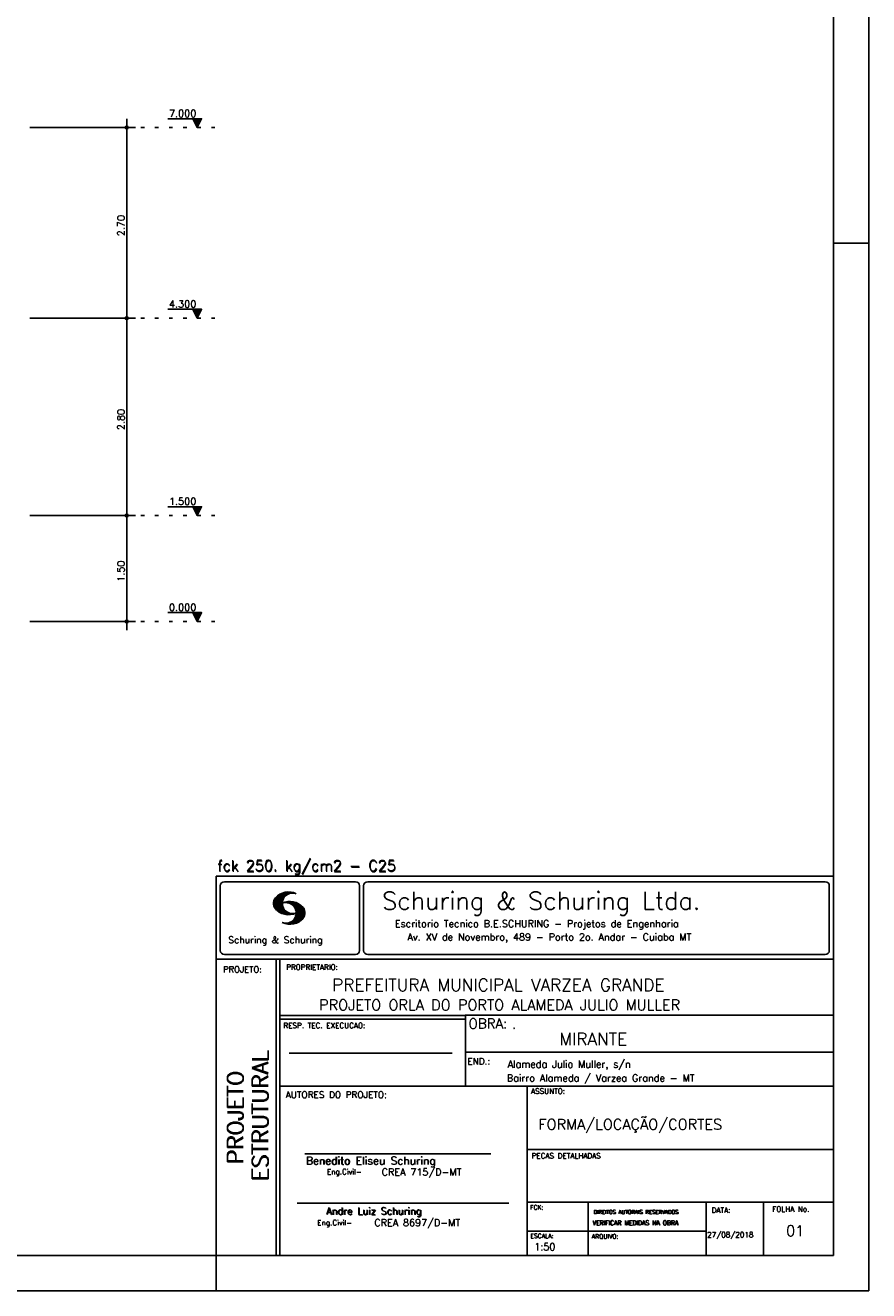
# Model space of a CAD drawing. Extents: x 0 to 84.1, y 0 to 59.4.
# Tile 5 of 6: x 60.2 to 84.1, y 0 to 35.9. Entities that reach past the tile are written whole.
import ezdxf

# ---------------------------------------------------------------- set-up
doc = ezdxf.new("R2010")
doc.units = 0
doc.header["$MEASUREMENT"] = 0
doc.linetypes.add('ESTILO_TQS_0002', pattern=[0.4, 0.1, -0.3])
doc.layers.add('1', color=1, linetype='CONTINUOUS')
doc.layers.add('2', color=2, linetype='CONTINUOUS')
doc.styles.get("Standard").update_dxf_attribs({"font": 'ROMANS.SHX'})

msp = doc.modelspace()

# ---------------------------------------------------------------- linework, layer by layer
at = {"layer": '1', "linetype": 'Continuous'}
for p, q in [((63.063784, 27.32786), (63.063784, 33.22786)), ((65.188784, 33.22786), (64.228785, 33.22786)), ((65.063784, 32.97786), (64.938784, 33.22786)), ((64.949932, 33.205564), (65.177637, 33.205564)), ((64.96108, 33.183268), (65.166489, 33.183268)), ((64.972228, 33.160973), (65.155341, 33.160973)), ((64.983376, 33.138677), (65.144193, 33.138677)), ((64.994524, 33.116382), (65.133045, 33.116381)), ((65.005671, 33.094086), (65.121898, 33.094086)), ((65.016819, 33.07179), (65.11075, 33.07179)), ((65.027967, 33.049493), (65.099602, 33.049494)), ((65.039115, 33.027198), (65.088454, 33.027198)), ((65.063784, 32.97786), (65.188784, 33.22786)), ((60.313784, 32.97786), (63.313784, 32.97786)), ((65.050263, 33.004903), (65.077306, 33.004903)), ((63.063784, 21.72786), (63.063784, 27.82786)), ((65.188784, 27.827861), (64.228785, 27.827861)), ((65.063784, 27.57786), (64.938784, 27.827861)), ((64.949932, 27.805564), (65.177637, 27.805564)), ((64.96108, 27.783269), (65.166489, 27.783269)), ((64.972228, 27.760973), (65.155341, 27.760973)), ((64.983376, 27.738677), (65.144193, 27.738677)), ((64.994524, 27.716382), (65.133045, 27.716381)), ((65.005671, 27.694086), (65.121898, 27.694086)), ((65.016819, 27.67179), (65.11075, 27.67179)), ((65.027967, 27.649494), (65.099602, 27.649494)), ((65.039115, 27.627198), (65.088454, 27.627198)), ((65.063784, 27.57786), (65.188784, 27.827861)), ((60.313784, 27.57786), (63.313784, 27.57786)), ((60.313784, 27.57786), (63.313784, 27.57786)), ((65.050263, 27.604903), (65.077306, 27.604903)), ((60.313784, 21.97786), (63.313784, 21.97786)), ((60.313784, 21.97786), (63.313784, 21.97786)), ((63.063784, 18.72786), (63.063784, 22.22786)), ((65.188784, 22.22786), (64.228785, 22.22786)), ((65.063784, 21.97786), (64.938784, 22.22786)), ((64.949932, 22.205564), (65.177637, 22.205564)), ((64.96108, 22.183268), (65.166489, 22.183268)), ((64.972228, 22.160973), (65.155341, 22.160973)), ((64.983376, 22.138677), (65.144193, 22.138677)), ((64.994524, 22.116382), (65.133045, 22.116381)), ((65.005671, 22.094086), (65.121898, 22.094086)), ((65.016819, 22.07179), (65.11075, 22.07179)), ((65.027967, 22.049493), (65.099602, 22.049494)), ((65.039115, 22.027198), (65.088454, 22.027198)), ((65.050263, 22.004903), (65.077306, 22.004903)), ((65.063784, 21.97786), (65.188784, 22.22786)), ((65.188784, 19.22786), (64.228785, 19.22786)), ((65.063784, 18.97786), (64.938784, 19.22786)), ((64.949932, 19.205564), (65.177637, 19.205564)), ((64.96108, 19.183268), (65.166489, 19.183268)), ((64.972228, 19.160973), (65.155341, 19.160973)), ((64.983376, 19.138677), (65.144193, 19.138677)), ((64.994524, 19.116382), (65.133045, 19.116381)), ((65.005671, 19.094086), (65.121898, 19.094086)), ((65.016819, 19.07179), (65.11075, 19.07179)), ((65.027967, 19.049493), (65.099602, 19.049494)), ((65.039115, 19.027198), (65.088454, 19.027198)), ((65.063784, 18.97786), (65.188784, 19.22786)), ((60.313784, 18.97786), (63.313784, 18.97786)), ((65.050263, 19.004903), (65.077306, 19.004903))]:
    msp.add_line(p, q, dxfattribs=at)
at = {"layer": '1', "linetype": 'ESTILO_TQS_0002'}
for p, q in [((63.063784, 32.97786), (65.663784, 32.97786)), ((63.063784, 27.57786), (65.663784, 27.57786)), ((63.063784, 21.97786), (65.663784, 21.97786)), ((63.063784, 18.97786), (65.663784, 18.97786))]:
    msp.add_line(p, q, dxfattribs=at)
at = {"layer": '1', "linetype": 'Continuous'}
for points in [[(64.938784, 33.22786), (65.063784, 32.97786), (65.188784, 33.22786), (64.938784, 33.22786)], [(64.938784, 27.827861), (65.063784, 27.57786), (65.188784, 27.827861), (64.938784, 27.827861)], [(64.938784, 22.22786), (65.063784, 21.97786), (65.188784, 22.22786), (64.938784, 22.22786)], [(64.938784, 19.22786), (65.063784, 18.97786), (65.188784, 19.22786), (64.938784, 19.22786)]]:
    msp.add_lwpolyline(points, dxfattribs=at)
for centre, radius in [((63.063784, 32.97786), 0.04), ((63.063784, 32.97786), 0.02), ((63.063784, 27.57786), 0.04), ((63.063784, 27.57786), 0.04), ((63.063784, 27.57786), 0.02), ((63.063784, 27.57786), 0.02), ((63.063784, 21.97786), 0.04), ((63.063784, 21.97786), 0.04), ((63.063784, 21.97786), 0.02), ((63.063784, 21.97786), 0.02), ((63.063784, 18.97786), 0.04), ((63.063784, 18.97786), 0.02)]:
    msp.add_circle(centre, radius, dxfattribs=at)
at = {"layer": '2', "linetype": 'Continuous'}
for p, q in [((84.100006, 0), (84.100006, 59.400002)), ((84.100006, 29.700001), (83.100006, 29.700001)), ((65.600006, 11.755142), (83.100006, 11.755135)), ((65.600006, 1), (65.600006, 11.755142)), ((65.832489, 11.593918), (69.548996, 11.593918)), ((69.895248, 11.593918), (82.867508, 11.593918)), ((65.715988, 11.477417), (65.715988, 9.648308)), ((67.221771, 10.985771), (67.52832, 11.29232)), ((67.222122, 10.971992), (67.545929, 11.295792)), ((67.222168, 11.000305), (67.508011, 11.286148)), ((67.222488, 10.958214), (67.56427, 11.300003)), ((67.224365, 11.016647), (67.488403, 11.280685)), ((67.224472, 10.94606), (67.581131, 11.302727)), ((67.226578, 11.03299), (67.465408, 11.271812)), ((67.2267, 10.934158), (67.596313, 11.303772)), ((67.228943, 10.922256), (67.612335, 11.305649)), ((67.232178, 10.911354), (67.626831, 11.306015)), ((67.232437, 11.052986), (67.439468, 11.26001)), ((67.235916, 10.900948), (67.642014, 11.307053)), ((67.239258, 11.073952), (67.410522, 11.245209)), ((67.239655, 10.890556), (67.656281, 11.307182)), ((67.243561, 10.880333), (67.66925, 11.306015)), ((67.248611, 10.871239), (67.520584, 11.143219)), ((67.252747, 11.10157), (67.374313, 11.223145)), ((67.608673, 11.2313), (67.68306, 11.305702)), ((67.638062, 11.246552), (67.69574, 11.30423)), ((67.662872, 11.257233), (67.708405, 11.302757)), ((67.681976, 11.262199), (67.721237, 11.30146)), ((67.702469, 11.268562), (67.733063, 11.299149)), ((67.718491, 11.270424), (67.744904, 11.296837)), ((67.734482, 11.272285), (67.757004, 11.294807)), ((67.750473, 11.274147), (67.768555, 11.292221)), ((69.665497, 11.477417), (69.665497, 9.648308)), ((69.778748, 11.477417), (69.778748, 9.648308)), ((82.984009, 11.477417), (82.984009, 9.648308)), ((67.253647, 10.862129), (67.502121, 11.110611)), ((67.258682, 10.853035), (67.491592, 11.085945)), ((67.264267, 10.84449), (67.483597, 11.06382)), ((67.270782, 10.836868), (67.47966, 11.045746)), ((67.277298, 10.829247), (67.475876, 11.027817)), ((67.283813, 10.821625), (67.474167, 11.011971)), ((67.290558, 10.814232), (67.473114, 10.99678)), ((67.296936, 10.807419), (67.470306, 10.980797)), ((67.304733, 10.800133), (67.473206, 10.968597)), ((67.311829, 10.793083), (67.474121, 10.955383)), ((67.319168, 10.786293), (67.475159, 10.942276)), ((67.326828, 10.779808), (67.477615, 10.930595)), ((67.334488, 10.773323), (67.480087, 10.918922)), ((67.342133, 10.766846), (67.482544, 10.907249)), ((67.350098, 10.760674), (67.485901, 10.896469)), ((67.358337, 10.754768), (67.489655, 10.886078)), ((67.366577, 10.748863), (67.493408, 10.875694)), ((67.374802, 10.742966), (67.497208, 10.865356)), ((67.383392, 10.737427), (67.502075, 10.856102)), ((67.392227, 10.732109), (67.506958, 10.84684)), ((67.401062, 10.726807), (67.511841, 10.837578)), ((67.409882, 10.721497), (67.516922, 10.828537)), ((67.419189, 10.71666), (67.522842, 10.820305)), ((67.428635, 10.711967), (67.528748, 10.812088)), ((67.43808, 10.707275), (67.534668, 10.803864)), ((67.44754, 10.702599), (67.540802, 10.79586)), ((67.457642, 10.698563), (67.547699, 10.78862)), ((67.467743, 10.694519), (67.554611, 10.781387)), ((67.477829, 10.690483), (67.561508, 10.774155)), ((67.488205, 10.686714), (67.568588, 10.767105)), ((67.531494, 10.998619), (67.546158, 11.013283)), ((67.548691, 11.001663), (67.565323, 11.018303)), ((67.563156, 11.001991), (67.584885, 11.023735)), ((67.577606, 11.002319), (67.601898, 11.026611)), ((67.592072, 11.002647), (67.619476, 11.030045)), ((67.604584, 11.001007), (67.635239, 11.03167)), ((67.617233, 10.999535), (67.651505, 11.033806)), ((67.62999, 10.998154), (67.666199, 11.034363)), ((67.64122, 10.995239), (67.680893, 11.03492)), ((67.652435, 10.992317), (67.695602, 11.035484)), ((67.664337, 10.990074), (67.708984, 11.034729)), ((67.671295, 10.38913), (68.095734, 10.813568)), ((67.674881, 10.986488), (67.72316, 11.034767)), ((67.684326, 10.981789), (67.736191, 11.033653)), ((67.685135, 10.388832), (68.100952, 10.804665)), ((67.694321, 10.977654), (67.748459, 11.031792)), ((67.698959, 10.388527), (68.104996, 10.794571)), ((67.704605, 10.973801), (67.761597, 11.0308)), ((67.713776, 10.389206), (68.107529, 10.782967)), ((67.71431, 10.969368), (67.773758, 11.028824)), ((67.722412, 10.963333), (67.785233, 11.026146)), ((67.728806, 10.390091), (68.110825, 10.77211)), ((67.732498, 10.959282), (67.797607, 11.024391)), ((67.740387, 10.953033), (67.808838, 11.021484)), ((67.749115, 10.947632), (67.819702, 11.018219)), ((67.756165, 10.940536), (67.830765, 11.015137)), ((67.765198, 10.93544), (67.841873, 11.012115)), ((67.77211, 10.928207), (67.852234, 11.008339)), ((67.779831, 10.921783), (67.86261, 11.004555)), ((67.785919, 10.913734), (67.873306, 11.001122)), ((67.794006, 10.907692), (67.883316, 10.997002)), ((67.799911, 10.899467), (67.892731, 10.992279)), ((67.806625, 10.892029), (67.902451, 10.987854)), ((67.811752, 10.883018), (67.912231, 10.983505)), ((67.817657, 10.874802), (67.921875, 10.979012)), ((67.822357, 10.554344), (68.091095, 10.823074)), ((67.823761, 10.866768), (67.930435, 10.973442)), ((67.829498, 10.858353), (67.940002, 10.968857)), ((67.833527, 10.848244), (67.948654, 10.963379)), ((67.838394, 10.838989), (67.957047, 10.957634)), ((67.840729, 10.586838), (68.086777, 10.832893)), ((67.843323, 10.829773), (67.965561, 10.952019)), ((67.848358, 10.817596), (67.975677, 10.944923)), ((67.848709, 10.608963), (68.081818, 10.842072)), ((67.852341, 10.806755), (67.985031, 10.939453)), ((67.856201, 10.794724), (67.99379, 10.932312)), ((67.856934, 10.63131), (68.075089, 10.849472)), ((67.859863, 10.781189), (68.003067, 10.924393)), ((67.860703, 10.649239), (68.070358, 10.858894)), ((67.862656, 10.768639), (68.011749, 10.91774)), ((67.865173, 10.667847), (68.063507, 10.866165)), ((67.865234, 10.753647), (68.02092, 10.90934)), ((67.866241, 10.683037), (68.057556, 10.874352)), ((67.866318, 10.73967), (68.029205, 10.90255)), ((67.867294, 10.698235), (68.049774, 10.880722)), ((67.867905, 10.725861), (68.036682, 10.894646)), ((67.868118, 10.711845), (68.043793, 10.887527)), ((67.499008, 10.683372), (67.576477, 10.760849)), ((67.509796, 10.680031), (67.584366, 10.754601)), ((67.520599, 10.676697), (67.592255, 10.74836)), ((67.532074, 10.674026), (67.600327, 10.742287)), ((67.543625, 10.671448), (67.609238, 10.737053)), ((67.550323, 10.409546), (67.562592, 10.421799)), ((67.555176, 10.668869), (67.618134, 10.731819)), ((67.561462, 10.40654), (67.576416, 10.421486)), ((67.5672, 10.666748), (67.627045, 10.726585)), ((67.572601, 10.403542), (67.590225, 10.421173)), ((67.579605, 10.665009), (67.636261, 10.721664)), ((67.583755, 10.400551), (67.606155, 10.422958)), ((67.591995, 10.663277), (67.646255, 10.717522)), ((67.595673, 10.398346), (67.622162, 10.424828)), ((67.604782, 10.661919), (67.65625, 10.713379)), ((67.607605, 10.396141), (67.639587, 10.428116)), ((67.618134, 10.66114), (67.666229, 10.709244)), ((67.619553, 10.393929), (67.658707, 10.43309)), ((67.6315, 10.660355), (67.67691, 10.705772)), ((67.632141, 10.392387), (67.679932, 10.440178)), ((67.644958, 10.391075), (67.704071, 10.450188)), ((67.645309, 10.660042), (67.688126, 10.70285)), ((67.657776, 10.389755), (67.737152, 10.469131)), ((67.65976, 10.660355), (67.699341, 10.699936)), ((67.67421, 10.660667), (67.710678, 10.697136)), ((67.690598, 10.661674), (67.723846, 10.694931)), ((67.70816, 10.663521), (67.737625, 10.692986)), ((67.725296, 10.665939), (67.750778, 10.691422)), ((67.741867, 10.668861), (67.765747, 10.692741)), ((67.744095, 10.391251), (68.114105, 10.761261)), ((67.760269, 10.672806), (67.780136, 10.69268)), ((67.760544, 10.393555), (68.11557, 10.748596)), ((67.776978, 10.395859), (68.117249, 10.736137)), ((67.780106, 10.677895), (67.794464, 10.692261)), ((67.794464, 10.692261), (67.796539, 10.694336)), ((67.794861, 10.399597), (68.118942, 10.723679)), ((67.798126, 10.683296), (67.810562, 10.69574)), ((67.813049, 10.403664), (68.118515, 10.709122)), ((67.817169, 10.689835), (67.825378, 10.698044)), ((67.832825, 10.409302), (68.118134, 10.694611)), ((67.833084, 10.695976), (67.839569, 10.702461)), ((67.853302, 10.415634), (68.117767, 10.680092)), ((67.876404, 10.424599), (68.113495, 10.66169)), ((67.901276, 10.435333), (68.110229, 10.644287)), ((67.929581, 10.449501), (68.101624, 10.621544)), ((67.966125, 10.471909), (68.08902, 10.594803)), ((68.045029, 10.536674), (68.057724, 10.54937)), ((65.600006, 9.399994), (83.100006, 9.399994)), ((65.832489, 9.531807), (69.548996, 9.531807)), ((67.300385, 5.799995), (67.300385, 9.399994)), ((67.400391, 5.799995), (67.400391, 9.399994)), ((69.895248, 9.531807), (82.867508, 9.531807)), ((83.100006, 9.399994), (83.100006, 1)), ((72.668579, 7.799995), (67.400391, 7.799995)), ((72.668579, 7.699995), (67.400391, 7.699995)), ((83.100006, 7.814748), (72.656072, 7.814748)), ((72.668579, 6.816429), (72.668579, 7.814748)), ((67.670311, 6.739054), (72.288887, 6.739054)), ((72.668579, 6.816429), (72.668579, 5.799995)), ((72.668579, 6.7647), (83.100006, 6.764707)), ((67.300385, 1), (67.300385, 5.799995)), ((67.400391, 1), (67.400391, 5.799995)), ((67.400391, 5.799995), (83.100006, 5.799995)), ((74.420959, 4.799995), (74.420959, 5.799995)), ((74.420959, 1), (74.420959, 4.799995)), ((74.420958, 4.005768), (83.100005, 4.005775)), ((68.11142, 3.880456), (73.389854, 3.880456)), ((67.897606, 2.480272), (73.894493, 2.480272)), ((74.420959, 2.505768), (83.100006, 2.505775)), ((76.14679, 1), (76.14679, 2.505775)), ((79.496475, 1), (79.496475, 2.505775)), ((81.120974, 1), (81.120974, 2.505774)), ((74.420959, 1.691734), (79.496475, 1.691742)), ((65.600006, 0), (65.600006, 1)), ((83.100006, 1), (65.600006, 1)), ((0, 0), (84.100006, 0))]:
    msp.add_line(p, q, dxfattribs=at)
msp.add_lwpolyline([(83.100006, 1), (2.5, 1), (2.5, 58.400002), (83.100006, 58.400002), (83.100006, 1)], dxfattribs=at)
for centre, radius, start, end in [((65.832489, 11.477417), 0.116502, 90, 180), ((69.548996, 11.477417), 0.116502, 0, 90), ((69.895248, 11.477417), 0.116502, 90, 180), ((82.867508, 11.477417), 0.116502, 0, 90), ((67.465149, 10.982269), 0.243989, 140.229431, 231.895096), ((67.648087, 10.815277), 0.491555, 63.393265, 138.909058), ((67.763229, 10.98333), 0.291044, 68.851509, 291.148499), ((67.648087, 11.15139), 0.491555, 218.229782, 296.60672), ((67.692337, 10.543831), 0.491555, 41.090942, 116.606735), ((67.577194, 10.711891), 0.291044, 248.851501, 111.148491), ((67.875275, 10.710823), 0.243989, 308.104889, 39.770576), ((67.692337, 10.879951), 0.491555, 243.393265, 321.770233), ((65.832489, 9.648308), 0.116502, 180, 270), ((69.548996, 9.648308), 0.116502, 270, 0), ((69.895248, 9.648308), 0.116502, 180, 270), ((82.867508, 9.648308), 0.116502, 270, 0)]:
    msp.add_arc(centre, radius, start, end, dxfattribs=at)

# ---------------------------------------------------------------- texts
at = {"layer": '1', "linetype": 'Continuous'}
for s, height, p in [('7.000', 0.2, (64.263784, 33.27786)), ('4.300', 0.2, (64.263784, 27.877861)), ('1.500', 0.2, (64.263784, 22.27786)), ('0.000', 0.2, (64.263784, 19.27786)), ('PREFEITURA MUNICIPAL VARZEA GRANDE', 0.35, (68.88924, 8.494706)), ('PROJETO ORLA DO PORTO ALAMEDA JULIO MULLER', 0.3, (68.518476, 7.952581)), ('.', 0.3, (73.984333, 7.423969)), ('MIRANTE ', 0.35, (75.330094, 6.957007)), ('Alameda Julio Muller, s/n', 0.2, (73.86333, 6.322955)), ('Bairro Alameda / Varzea Grande - MT', 0.2, (73.840306, 5.930193)), ('FORMA/LOCAÇÃO/CORTES', 0.3, (74.737424, 4.567268)), ('27/08/2018', 0.15, (79.520414, 1.512631))]:
    msp.add_text(s, height=height, dxfattribs=at).set_placement(p)
for s, p in [('2.70', (63.003784, 29.89786)), ('2.80', (63.003784, 24.39786)), ('1.50', (63.003784, 20.09786))]:
    msp.add_text(s, height=0.2, rotation=90, dxfattribs=at).set_placement(p)
at = {"layer": '1', "linetype": 'Continuous', "insert": (81.758917, 1.84874), "char_height": 0.3, "attachment_point": 1}
msp.add_mtext_dynamic_manual_height_columns('01', width=0.86139052, gutter_width=1, heights=[0], dxfattribs=at)
at = {"layer": '2', "linetype": 'Continuous'}
for s, height, p in [('fck 250. kg/cm2 - C25', 0.3, (65.628578, 11.907463)), ('fck 250. kg/cm2 - C25', 0.3, (65.641754, 11.880586)), ('Schuring & Schuring Ltda.', 0.5, (70.306839, 10.806786)), ('Escritorio Tecnico B.E.SCHURING - Projetos de Engenharia', 0.2, (70.664673, 10.308487)), ('Schuring & Schuring', 0.19, (65.944336, 9.851486)), ('Av. XV de Novembro, 489 - Porto 2o. Andar - Cuiaba MT', 0.2, (71.023193, 9.925888)), ('PROJETO:', 0.175, (65.793152, 9.02159)), ('PROPRIETARIO:', 0.15, (67.584534, 9.097366)), ('RESP. TEC. EXECUCAO:', 0.15, (67.506004, 7.444514)), ('OBRA:', 0.278755, (72.755102, 7.434759)), ('END.:', 0.185837, (72.717902, 6.410233)), ('AUTORES DO PROJETO:', 0.185837, (67.572014, 5.463953)), ('ASSUNTO:', 0.15, (74.525462, 5.581304)), ('Benedito Eliseu Schuring', 0.22, (68.138321, 3.577287)), ('Benedito Eliseu Schuring', 0.22, (68.149795, 3.577287)), ('PECAS DETALHADAS', 0.15, (74.54287, 3.751117)), ('Eng.Civil-', 0.15, (68.737209, 3.298847)), ('CREA 715/D-MT', 0.2, (70.290742, 3.262761)), ('Andre Luiz Schuring', 0.2, (68.716738, 2.158081)), ('Andre Luiz Schuring', 0.2, (68.734296, 2.149201)), ('FCK:', 0.125, (74.500763, 2.299423)), ('DIREITOS AUTORAIS RESERVADOS', 0.11, (76.294724, 2.176125)), ('DIREITOS AUTORAIS RESERVADOS', 0.11, (76.303696, 2.176125)), ('DATA:', 0.15, (79.648044, 2.2071)), ('FOLHA No.', 0.15, (81.365514, 2.23814)), ('Eng.Civil-', 0.15, (68.462773, 1.853248)), ('CREA 8697/D-MT', 0.2, (70.08334, 1.825346)), ('VERIFICAR MEDIDAS NA OBRA', 0.125, (76.271484, 1.861862)), ('VERIFICAR MEDIDAS NA OBRA', 0.125, (76.280457, 1.861862)), ('ESCALA:', 0.125, (74.507034, 1.490738)), ('ARQUIVO:', 0.125, (76.249054, 1.475601)), ('1:50', 0.2, (74.617035, 1.144112))]:
    msp.add_text(s, height=height, dxfattribs=at).set_placement(p)
for s, p in [('ESTRUTURAL', (67.07373, 3.12536)), ('ESTRUTURAL', (67.07373, 3.094507)), ('PROJETO', (66.369095, 3.606125)), ('PROJETO', (66.369095, 3.575272))]:
    msp.add_text(s, height=0.45, rotation=90, dxfattribs=at).set_placement(p)

doc.saveas('drawing.dxf')
